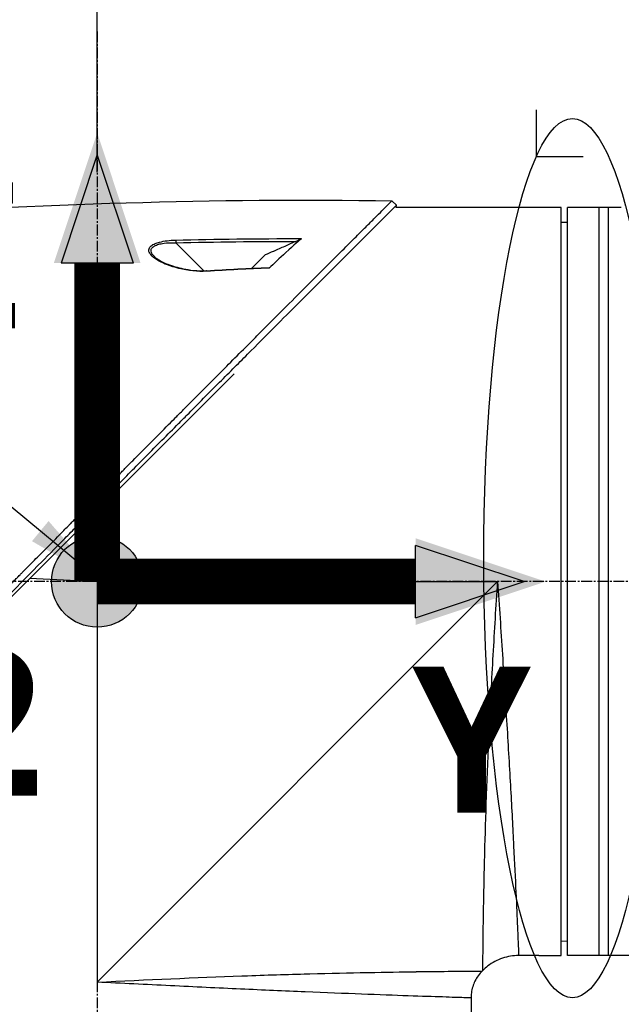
# Model space of a CAD drawing. Header units: millimetres. Extents: x 0 to 5219, y 0 to 2970.
# Tile 94 of 232: x 1848 to 1943, y 1484 to 1639. Entities that reach past the tile are written whole.
import ezdxf

# ---------------------------------------------------------------- set-up
doc = ezdxf.new("R2010")
doc.units = ezdxf.units.MM
doc.header["$LTSCALE"] = 0.2
doc.linetypes.add('CENTER2', pattern=[1.125, 0.75, -0.125, 0.125, -0.125])
for name, color, linetype in [('02_Center Line', 1, 'CENTER2'), ('07_Special Line2', 76, 'Continuous'), ('12_Before Rev.Num.', 5, 'Continuous'), ('13_After Rev.Num.', 6, 'Continuous')]:
    doc.layers.add(name, color=color, linetype=linetype)
doc.layers.add('14_Mark', color=7, linetype='Continuous', true_color=0xe03c31)
doc.styles.add('Rainbow-5.0 Style', font='malgunsl.ttf')
doc.dimstyles.new('Rainbow-5.0 Style', dxfattribs={"dimtxt": 4, "dimasz": 2.5, "dimexe": 1, "dimexo": 1, "dimgap": 1, "dimtad": 1, "dimdsep": 46, "dimtxsty": 'Rainbow-5.0 Style', "dimcen": 0, "dimclrd": 251, "dimclre": 251, "dimclrt": 7, "dimazin": 3, "dimtp": 0.1, "dimtm": 0.1, "dimtfac": 0.61, "dimtmove": 0, "dimatfit": 3, "dimfxl": 1, "dimlwd": -1, "dimlwe": -1, "dimarcsym": 1})
doc.dimstyles.new('Rainbow-5.0 Style$0', dxfattribs={"dimtxt": 4, "dimasz": 3, "dimexe": 2, "dimexo": 1, "dimgap": 0.8, "dimtad": 1, "dimzin": 9, "dimdsep": 46, "dimtxsty": 'Rainbow-5.0 Style', "dimcen": 0, "dimclrd": 251, "dimclre": 251, "dimclrt": 256, "dimadec": 1, "dimazin": 0, "dimtp": 0.1, "dimtm": 0.1, "dimtfac": 0.61, "dimtmove": 0, "dimatfit": 3, "dimfxl": 1, "dimlwd": -1, "dimlwe": -1, "dimarcsym": 1})

# ---------------------------------------------------------------- blocks, each defined once
blk = doc.blocks.new('A$Cff2b0858')
for p, q in [((-140.27, 869.07), (-140.98, 869.78)), ((-140.3, 868.7), (-140.27, 869.07)), ((-117.8, 868.7), (-140.3, 868.7)), ((-114.3, 868.7), (-117.3, 868.7)), ((-114.3, 750.7), (-114.3, 868.7)), ((-113.3, 750.7), (-113.3, 868.7)), ((-104.79, 868.7), (-113.3, 868.7)), ((-108.3, 750.7), (-108.3, 868.7)), ((-106.8, 750.7), (-106.8, 868.7)), ((-114.3, 866.4), (-113.3, 866.41)), ((-176.8, 863.44), (-176.8, 863.44)), ((-176.8, 863.1), (-176.8, 863.1)), ((-175.09, 863.15), (-170.68, 858.74)), ((-163.09, 859.13), (-160.99, 861.23)), ((-170.59, 858.65), (-170.59, 858.65)), ((-229.34, 779.04), (-165.9, 842.49)), ((-187.5, 809.7), (-188.04, 820.35)), ((-198.15, 810.24), (-187.5, 809.7)), ((-187.5, 809.7), (-124.3, 809.7)), ((-187.5, 809.7), (-187.5, 746.5)), ((-124.3, 809.7), (-187.5, 746.5)), ((-114.3, 753), (-113.3, 752.99)), ((-117.8, 750.7), (-120.99, 750.7)), ((-117.3, 750.7), (-114.3, 750.7)), ((-98.1, 750.7), (-113.3, 750.7)), ((-126.74, 748.26), (-126.64, 748.36)), ((-128.5, 744.01), (-128.5, 735.5))]:
    blk.add_line(p, q)
blk.add_arc((-125.49, 747.56), 31.3, 84.258, 84.2587)
for centre, major_axis, ratio, start_param, end_param in [((-175.08, 863.14), (0.012, -0.5), 0.024071, 3.598315, 4.687114), ((-170.2, 858.25), (-0.029, 0.499), 0.0232, 5.671142, 6.283186)]:
    blk.add_ellipse(centre, major_axis=major_axis, ratio=ratio, start_param=start_param, end_param=end_param)
for points in [[(-224.8, 867.49), (-196.9, 869.25), (-168.93, 870.22), (-140.98, 869.78)], [(-175.1, 863.58), (-168.83, 863.74), (-162.21, 863.82), (-155.3, 863.81)], [(-175.09, 863.15), (-168.77, 863.3), (-162.45, 863.38), (-156.13, 863.38)], [(-178.43, 860.96), (-178.49, 861.02), (-178.55, 861.07), (-178.59, 861.12)], [(-170.23, 858.75), (-166.94, 858.95), (-163.66, 859.11), (-160.37, 859.25)], [(-160.37, 859.16), (-163.66, 859.03), (-166.94, 858.86), (-170.22, 858.66)], [(-120.99, 750.7), (-120.99, 750.7), (-120.99, 750.7), (-120.99, 750.7)]]:
    blk.add_open_spline(points, degree=3)
for points, knots in [([(-227.77, 782.6), (-227.76, 782.61), (-227.61, 782.76), (-227.53, 782.84), (-227.47, 782.89), (-227.29, 783.07), (-227.18, 783.19), (-226.82, 783.55), (-226.58, 783.79), (-225.85, 784.52), (-225.36, 785), (-223.89, 786.48), (-222.89, 787.47), (-221.64, 788.73), (-221.39, 788.98), (-220.82, 789.55), (-220.49, 789.87), (-219.57, 790.8), (-218.96, 791.41), (-218.22, 792.14), (-218.1, 792.26), (-217.87, 792.5), (-217.76, 792.61), (-216.48, 793.89), (-215.3, 795.08), (-213.42, 796.96), (-212.74, 797.64), (-211.26, 799.13), (-210.47, 799.92), (-207.55, 802.85), (-205.41, 805), (-202.54, 807.9), (-201.82, 808.62), (-200.99, 809.45), (-200.89, 809.56), (-200.7, 809.74), (-200.62, 809.83), (-200.45, 810), (-200.36, 810.09), (-200.16, 810.29), (-200.05, 810.4), (-199.85, 810.6), (-199.77, 810.69), (-199.56, 810.89), (-199.44, 811.02), (-199.22, 811.25), (-199.11, 811.35), (-198.48, 811.99), (-197.95, 812.52), (-196.74, 813.75), (-196.05, 814.45), (-194.66, 815.85), (-193.96, 816.56), (-192.82, 817.72), (-192.37, 818.17), (-191.83, 818.73), (-191.72, 818.83), (-191.44, 819.12), (-191.25, 819.31), (-190.61, 819.96), (-190.16, 820.42), (-189.46, 821.12), (-189.22, 821.37), (-188.89, 821.7), (-188.81, 821.79), (-188.68, 821.92), (-188.63, 821.96), (-188.49, 822.11), (-188.39, 822.21), (-188.14, 822.46), (-187.99, 822.61), (-187.65, 822.96), (-187.46, 823.15), (-187.1, 823.51), (-186.92, 823.69), (-186.68, 823.93), (-186.62, 823.99), (-186.42, 824.2), (-186.26, 824.36), (-185.87, 824.75), (-185.66, 824.97), (-185.27, 825.36), (-185.11, 825.52), (-184.78, 825.85), (-184.62, 826.02), (-184.2, 826.44), (-183.94, 826.7), (-183.49, 827.15), (-183.31, 827.34), (-182.98, 827.67), (-182.84, 827.81), (-182.63, 828.02), (-182.56, 828.09), (-182.29, 828.37), (-182.08, 828.57), (-180.97, 829.7), (-180.06, 830.62), (-178.17, 832.52), (-177.2, 833.5), (-175.85, 834.86), (-175.47, 835.24), (-174.91, 835.81), (-174.73, 835.99), (-174.11, 836.61), (-173.68, 837.04), (-172.81, 837.92), (-172.36, 838.36), (-170.96, 839.77), (-170.01, 840.73), (-168.29, 842.46), (-167.52, 843.23), (-165.87, 844.89), (-164.98, 845.78), (-163.41, 847.36), (-162.71, 848.05), (-159.38, 851.4), (-156.85, 853.92), (-154.01, 856.76), (-153.52, 857.26), (-152.56, 858.21), (-152.1, 858.68), (-149.9, 860.88), (-148.29, 862.48), (-146.26, 864.51), (-145.67, 865.1), (-144.6, 866.16), (-144.12, 866.64), (-142.84, 867.92), (-142.18, 868.58), (-141.5, 869.26), (-141.33, 869.43), (-141.05, 869.7), (-140.98, 869.78), (-140.98, 869.78)], [-6.229962, -6.229962, -6.229962, -6.229962, -6.227864, -6.227864, -6.219552, -6.219552, -6.202929, -6.202929, -6.16968, -6.16968, -6.103208, -6.103208, -5.970065, -5.970065, -5.937453, -5.937453, -5.895346, -5.895346, -5.816119, -5.816119, -5.800362, -5.800362, -5.786281, -5.786281, -5.635887, -5.635887, -5.550128, -5.550128, -5.451964, -5.451964, -5.19041, -5.19041, -5.103809, -5.103809, -5.091041, -5.091041, -5.081268, -5.081268, -5.070806, -5.070806, -5.057101, -5.057101, -5.047416, -5.047416, -5.032993, -5.032993, -5.021064, -5.021064, -4.959513, -4.959513, -4.879662, -4.879662, -4.798866, -4.798866, -4.746913, -4.746913, -4.735039, -4.735039, -4.713278, -4.713278, -4.660559, -4.660559, -4.631405, -4.631405, -4.620962, -4.620962, -4.61581, -4.61581, -4.603824, -4.603824, -4.585775, -4.585775, -4.565126, -4.565126, -4.545061, -4.545061, -4.538129, -4.538129, -4.518662, -4.518662, -4.489931, -4.489931, -4.468034, -4.468034, -4.446173, -4.446173, -4.412022, -4.412022, -4.38742, -4.38742, -4.368644, -4.368644, -4.359076, -4.359076, -4.331844, -4.331844, -4.208918, -4.208918, -4.076245, -4.076245, -4.023995, -4.023995, -3.998904, -3.998904, -3.939656, -3.939656, -3.878964, -3.878964, -3.746371, -3.746371, -3.637173, -3.637173, -3.509455, -3.509455, -3.406658, -3.406658, -3.009825, -3.009825, -2.924337, -2.924337, -2.84138, -2.84138, -2.519502, -2.519502, -2.374871, -2.374871, -2.235834, -2.235834, -1.965462, -1.965462, -1.83333, -1.83333, -1.674568, -1.674568, -1.674568, -1.674568]), ([(-227.06, 781.89), (-227.03, 781.93), (-226.73, 782.23), (-226.06, 782.9), (-225.8, 783.15), (-225.04, 783.91), (-224.52, 784.43), (-222.97, 785.98), (-221.91, 787.04), (-220.54, 788.41), (-220.24, 788.71), (-219.58, 789.37), (-219.23, 789.72), (-217.92, 791.03), (-216.97, 791.98), (-215.47, 793.49), (-214.91, 794.04), (-212.88, 796.08), (-211.39, 797.58), (-206.92, 802.06), (-201.36, 807.66), (-195.49, 813.59), (-194.18, 814.92), (-192.22, 816.91), (-191.57, 817.56), (-190.67, 818.48), (-190.41, 818.74), (-189.66, 819.5), (-189.16, 820.01), (-188.5, 820.67), (-188.35, 820.83), (-188.09, 821.09), (-187.98, 821.2), (-187.77, 821.42), (-187.67, 821.52), (-187.46, 821.73), (-187.35, 821.84), (-186.83, 822.36), (-186.42, 822.78), (-185.57, 823.64), (-185.13, 824.08), (-183.87, 825.35), (-183.05, 826.18), (-181.43, 827.82), (-180.62, 828.63), (-178.97, 830.3), (-178.13, 831.15), (-176.41, 832.88), (-175.53, 833.76), (-174.2, 835.1), (-173.75, 835.55), (-172.53, 836.78), (-171.77, 837.54), (-170.18, 839.15), (-169.34, 839.99), (-167.69, 841.65), (-166.88, 842.46), (-165.31, 844.04), (-164.54, 844.8), (-162.33, 847.02), (-160.9, 848.46), (-156.93, 852.43), (-154.48, 854.88), (-151.8, 857.56), (-151.37, 857.99), (-149.36, 860), (-147.9, 861.46), (-144.63, 864.72), (-143.04, 866.31), (-141.67, 867.67), (-141.43, 867.91), (-140.91, 868.44), (-140.67, 868.67), (-140.35, 868.99), (-140.27, 869.07), (-140.27, 869.07)], [0.000001, 0.000001, 0.000001, 0.000001, 0.0174896, 0.0174896, 0.0280641, 0.0280641, 0.0492044, 0.0492044, 0.0915833, 0.0915833, 0.103829, 0.103829, 0.1177045, 0.1177045, 0.1548929, 0.1548929, 0.1762617, 0.1762617, 0.2332292, 0.2332292, 0.3447473, 0.3447473, 0.3768428, 0.3768428, 0.3928613, 0.3928613, 0.3992061, 0.3992061, 0.4115742, 0.4115742, 0.4153435, 0.4153435, 0.4181398, 0.4181398, 0.4207138, 0.4207138, 0.4231441, 0.4231441, 0.4328041, 0.4328041, 0.443145, 0.443145, 0.4624048, 0.4624048, 0.4815797, 0.4815797, 0.5018181, 0.5018181, 0.5229618, 0.5229618, 0.5340035, 0.5340035, 0.5527188, 0.5527188, 0.5738832, 0.5738832, 0.5945831, 0.5945831, 0.6145009, 0.6145009, 0.6528362, 0.6528362, 0.7241388, 0.7241388, 0.7381113, 0.7381113, 0.7906485, 0.7906485, 0.8696683, 0.8696683, 0.8893857, 0.8893857, 0.91901, 0.91901, 0.9486615, 0.9486615, 0.9486615, 0.9486615]), ([(-117.3, 868.7), (-117.36, 868.7), (-117.41, 868.7), (-117.47, 868.7), (-117.52, 868.7), (-117.57, 868.7), (-117.61, 868.7), (-117.66, 868.7), (-117.69, 868.7), (-117.72, 868.7), (-117.75, 868.7), (-117.78, 868.7), (-117.79, 868.7), (-117.8, 868.7), (-117.8, 868.7), (-117.8, 868.7), (-117.8, 868.7), (-117.8, 868.7), (-117.8, 868.7)], [0, 0, 0, 0, 0.1074676, 0.1074676, 0.1074676, 0.2149351, 0.2149351, 0.2149351, 0.3224051, 0.3224051, 0.3224051, 0.4298767, 0.4298767, 0.4298767, 0.5, 0.5, 0.5, 0.5001155, 0.5001155, 0.5001155, 0.5001155]), ([(-155.3, 863.81), (-155.57, 863.57), (-156.42, 862.81), (-158.73, 860.69), (-159.66, 859.82), (-160.37, 859.16)], [0.000001, 0.000001, 0.000001, 0.000001, 0.1867187, 0.1867187, 0.3309926, 0.3309926, 0.3309926, 0.3309926]), ([(-155.3, 863.81), (-155.31, 863.8), (-155.33, 863.79), (-155.38, 863.76), (-155.41, 863.74), (-155.5, 863.68), (-155.58, 863.64), (-155.81, 863.52), (-155.97, 863.45), (-156.13, 863.38)], [0.00000001, 0.00000001, 0.00000001, 0.00000001, 0.00934531, 0.00934531, 0.02070119, 0.02070119, 0.04610095, 0.04610095, 0.07967024, 0.07967024, 0.07967024, 0.07967024]), ([(-170.22, 858.66), (-171.64, 858.58), (-173.1, 858.74), (-174.63, 859.11), (-175.92, 859.43), (-176.98, 859.83), (-177.82, 860.31), (-177.86, 860.34), (-177.91, 860.36), (-177.96, 860.39), (-178.45, 860.69), (-178.82, 860.98), (-179.05, 861.28), (-179.12, 861.37), (-179.18, 861.45), (-179.22, 861.53), (-179.27, 861.62), (-179.31, 861.7), (-179.33, 861.79), (-179.37, 861.96), (-179.34, 862.14), (-179.25, 862.33), (-179.17, 862.49), (-179.03, 862.64), (-178.83, 862.78), (-178.8, 862.8), (-178.75, 862.83), (-178.71, 862.86), (-178.6, 862.92), (-178.48, 862.98), (-178.35, 863.04), (-178.25, 863.08), (-178.14, 863.12), (-178.02, 863.16), (-177.9, 863.2), (-177.78, 863.23), (-177.66, 863.26), (-176.93, 863.45), (-176.07, 863.56), (-175.1, 863.58)], [0, 0, 0, 0, 0.25, 0.25, 0.25, 0.4865055, 0.4865055, 0.4865055, 0.5, 0.5, 0.5, 0.625, 0.625, 0.625, 0.65625, 0.65625, 0.65625, 0.6875, 0.6875, 0.6875, 0.75, 0.75, 0.75, 0.8021419, 0.8021419, 0.8021419, 0.8125, 0.8125, 0.8125, 0.8375, 0.8375, 0.8375, 0.85625, 0.85625, 0.85625, 0.875, 0.875, 0.875, 0.9999999, 0.9999999, 0.9999999, 0.9999999]), ([(-178.59, 861.12), (-178.65, 861.18), (-178.7, 861.24), (-178.75, 861.3), (-178.8, 861.35), (-178.84, 861.41), (-178.88, 861.47), (-178.93, 861.56), (-178.98, 861.67), (-179, 861.85), (-179, 861.86), (-179, 861.87), (-179, 861.88), (-179, 861.93), (-179, 861.98), (-179, 862.02), (-178.99, 862.05), (-178.98, 862.09), (-178.97, 862.12), (-178.94, 862.21), (-178.89, 862.3), (-178.83, 862.38), (-178.75, 862.47), (-178.65, 862.55), (-178.53, 862.62), (-178.51, 862.64), (-178.49, 862.65), (-178.46, 862.66), (-178.27, 862.76), (-178.05, 862.85), (-177.78, 862.92), (-177.54, 862.99), (-177.26, 863.04), (-176.95, 863.08), (-176.43, 863.15), (-175.81, 863.17), (-175.09, 863.15)], [-0.9529877, -0.9529877, -0.9529877, -0.9529877, -0.9022408, -0.9022408, -0.9022408, -0.8514938, -0.8514938, -0.8514938, -0.75, -0.75, -0.75, -0.7421865, -0.7421865, -0.7421865, -0.705, -0.705, -0.705, -0.675, -0.675, -0.675, -0.6, -0.6, -0.6, -0.5168612, -0.5168612, -0.5168612, -0.5, -0.5, -0.5, -0.375, -0.375, -0.375, -0.25, -0.25, -0.25, -0.0000001, -0.0000001, -0.0000001, -0.0000001]), ([(-156.13, 863.38), (-156.73, 863.11), (-157.32, 862.85), (-158.51, 862.32), (-159.11, 862.06), (-159.7, 861.8), (-159.7, 861.8), (-159.71, 861.79), (-159.72, 861.79), (-160.14, 861.6), (-160.57, 861.42), (-160.99, 861.23)], [-0.3898017, -0.3898017, -0.3898017, -0.3898017, -0.1949013, -0.1949013, 0, 0, 0, 0.0018086, 0.0018086, 0.0018086, 0.14148, 0.14148, 0.14148, 0.14148]), ([(-178.44, 860.94), (-178.24, 860.76), (-177.97, 860.57), (-177.28, 860.16), (-176.83, 859.95), (-175.61, 859.47), (-174.79, 859.24), (-173.4, 858.95), (-172.86, 858.86), (-171.62, 858.74), (-170.92, 858.71), (-170.23, 858.75)], [0, 0, 0, 0, 0.1427344, 0.1427344, 0.3278478, 0.3278478, 0.6093621, 0.6093621, 0.7814093, 0.7814093, 0.9894028, 0.9894028, 0.9894028, 0.9894028]), ([(-160.37, 859.25), (-160.36, 859.25), (-160.34, 859.25), (-160.33, 859.24), (-160.32, 859.24), (-160.33, 859.22), (-160.33, 859.21), (-160.35, 859.19), (-160.36, 859.18), (-160.37, 859.16)], [0.18466179, 0.18466179, 0.18466179, 0.18466179, 0.20109399, 0.20109399, 0.21736929, 0.21736929, 0.23156221, 0.23156221, 0.24608538, 0.24608538, 0.24608538, 0.24608538]), ([(-126.64, 748.36), (-126.64, 748.36), (-126.64, 748.36), (-126.64, 748.36), (-126.64, 748.36), (-126.64, 748.76), (-126.63, 749.55), (-126.63, 749.57), (-126.63, 749.58), (-126.63, 749.6), (-126.62, 750.4), (-126.61, 751.58), (-126.59, 753.09), (-126.59, 753.14), (-126.59, 753.2), (-126.59, 753.25), (-126.57, 754.83), (-126.54, 756.8), (-126.5, 759.12), (-126.46, 761.32), (-126.41, 763.79), (-126.34, 766.52), (-126.34, 766.65), (-126.33, 766.78), (-126.33, 766.91), (-126.26, 769.65), (-126.17, 772.69), (-126.06, 775.88), (-126.05, 776.03), (-126.05, 776.17), (-126.04, 776.32), (-125.92, 779.53), (-125.79, 782.9), (-125.62, 786.42), (-125.61, 786.56), (-125.61, 786.69), (-125.6, 786.82), (-125.43, 790.45), (-125.22, 794.28), (-125, 798.11), (-124.78, 801.93), (-124.55, 805.81), (-124.3, 809.7)], [0.5002568, 0.5002568, 0.5002568, 0.5002568, 0.5003876, 0.5003876, 0.5003876, 0.5625, 0.5625, 0.5625, 0.5637682, 0.5637682, 0.5637682, 0.625, 0.625, 0.625, 0.6270506, 0.6270506, 0.6270506, 0.6901228, 0.6901228, 0.6901228, 0.75, 0.75, 0.75, 0.7528673, 0.7528673, 0.7528673, 0.8125, 0.8125, 0.8125, 0.8152429, 0.8152429, 0.8152429, 0.875, 0.875, 0.875, 0.877259, 0.877259, 0.877259, 0.9386494, 0.9386494, 0.9386494, 1, 1, 1, 1]), ([(-124.3, 809.7), (-124.05, 805.85), (-123.8, 802.01), (-123.55, 798.21), (-123.31, 794.45), (-123.07, 790.69), (-122.85, 787.14), (-122.64, 783.58), (-122.44, 780.19), (-122.26, 776.98), (-122.08, 773.78), (-121.92, 770.74), (-121.78, 768.02), (-121.64, 765.3), (-121.53, 762.85), (-121.42, 760.69), (-121.32, 758.53), (-121.24, 756.7), (-121.18, 755.22), (-121.11, 753.75), (-121.07, 752.61), (-121.03, 751.85), (-121, 751.09), (-120.99, 750.7), (-120.99, 750.7), (-120.99, 750.7), (-120.99, 750.7), (-120.99, 750.7)], [0, 0, 0, 0, 0.0627169, 0.0627169, 0.0627169, 0.125, 0.125, 0.125, 0.1875, 0.1875, 0.1875, 0.25, 0.25, 0.25, 0.3125314, 0.3125314, 0.3125314, 0.375, 0.375, 0.375, 0.4375116, 0.4375116, 0.4375116, 0.4999994, 0.4999994, 0.4999994, 0.5001285, 0.5001285, 0.5001285, 0.5001285]), ([(-120.99, 750.7), (-121.85, 750.7), (-122.73, 750.56), (-124.37, 750), (-125.15, 749.58), (-126.12, 748.84), (-126.39, 748.61), (-126.64, 748.36)], [0, 0, 0, 0, 0.2592614, 0.2592614, 0.5193326, 0.5193326, 0.6259312, 0.6259312, 0.6259312, 0.6259312]), ([(-117.8, 750.7), (-117.8, 750.7), (-117.79, 750.7), (-117.77, 750.7), (-117.75, 750.7), (-117.73, 750.7), (-117.69, 750.7), (-117.66, 750.7), (-117.61, 750.7), (-117.57, 750.7), (-117.52, 750.7), (-117.46, 750.7), (-117.41, 750.7), (-117.37, 750.7), (-117.34, 750.7), (-117.3, 750.7)], [0.5001155, 0.5001155, 0.5001155, 0.5001155, 0.6074676, 0.6074676, 0.6074676, 0.7149351, 0.7149351, 0.7149351, 0.8224051, 0.8224051, 0.8224051, 0.9298767, 0.9298767, 0.9298767, 1, 1, 1, 1]), ([(-187.5, 746.5), (-179.72, 746.88), (-171.88, 747.23), (-164.67, 747.49), (-164.59, 747.49), (-164.52, 747.5), (-164.44, 747.5), (-160.9, 747.63), (-157.46, 747.73), (-154.21, 747.82), (-154.12, 747.82), (-154.03, 747.82), (-153.94, 747.83), (-150.71, 747.91), (-147.71, 747.98), (-144.96, 748.03), (-144.88, 748.03), (-144.8, 748.03), (-144.73, 748.03), (-141.97, 748.09), (-139.44, 748.12), (-137.25, 748.15), (-137.2, 748.15), (-137.14, 748.15), (-137.09, 748.16), (-134.9, 748.18), (-133.04, 748.2), (-131.51, 748.22), (-131.49, 748.22), (-131.46, 748.22), (-131.44, 748.22), (-130.69, 748.23), (-130.01, 748.23), (-129.43, 748.24), (-128.84, 748.24), (-128.34, 748.25), (-127.95, 748.25), (-127.94, 748.25), (-127.94, 748.25), (-127.93, 748.25), (-127.15, 748.25), (-126.75, 748.26), (-126.74, 748.26), (-126.74, 748.26), (-126.74, 748.26), (-126.74, 748.26)], [0, 0, 0, 0, 0.1237216, 0.1237216, 0.1237216, 0.125, 0.125, 0.125, 0.1858558, 0.1858558, 0.1858558, 0.1875, 0.1875, 0.1875, 0.2483067, 0.2483067, 0.2483067, 0.25, 0.25, 0.25, 0.3110307, 0.3110307, 0.3110307, 0.3125, 0.3125, 0.3125, 0.3740244, 0.3740244, 0.3740244, 0.375, 0.375, 0.375, 0.4055785, 0.4055785, 0.4055785, 0.4371666, 0.4371666, 0.4371666, 0.4375, 0.4375, 0.4375, 0.5, 0.5, 0.5, 0.500405, 0.500405, 0.500405, 0.500405]), ([(-126.74, 748.26), (-127.2, 747.8), (-127.59, 747.26), (-128.17, 746.1), (-128.36, 745.46), (-128.48, 744.55), (-128.5, 744.28), (-128.5, 744.01)], [0, 0, 0, 0, 0.1944378, 0.1944378, 0.3894915, 0.3894915, 0.4694478, 0.4694478, 0.4694478, 0.4694478]), ([(-128.5, 744.01), (-128.5, 744.01), (-128.88, 744.03), (-129.63, 744.05), (-130.01, 744.06), (-130.47, 744.08), (-131.03, 744.09), (-131.6, 744.11), (-132.25, 744.13), (-132.99, 744.16), (-134.47, 744.2), (-136.29, 744.26), (-138.43, 744.34), (-140.56, 744.41), (-143.06, 744.5), (-145.78, 744.61), (-148.5, 744.71), (-151.46, 744.83), (-154.69, 744.96), (-157.91, 745.1), (-161.34, 745.25), (-164.88, 745.41), (-168.43, 745.57), (-172.14, 745.75), (-175.95, 745.93), (-179.76, 746.12), (-183.66, 746.31), (-187.5, 746.5)], [0.5000036, 0.5000036, 0.5000036, 0.5000036, 0.5624944, 0.5624944, 0.5624944, 0.5937419, 0.5937419, 0.5937419, 0.6249896, 0.6249896, 0.6249896, 0.6874857, 0.6874857, 0.6874857, 0.7499833, 0.7499833, 0.7499833, 0.8124833, 0.8124833, 0.8124833, 0.8749861, 0.8749861, 0.8749861, 0.9375, 0.9375, 0.9375, 1, 1, 1, 1])]:
    blk.add_open_spline(points, degree=3, knots=knots)
at = {"layer": '02_Center Line', "ltscale": 11.288275}
for p, q in [((-187.5, 896.49), (-187.5, 88.97)), ((45.52, 809.7), (-291.78, 809.7))]:
    blk.add_line(p, q, dxfattribs=at)
blk = doc.blocks.new('*D113')
at = {"color": 251, "linetype": 'ByBlock', "transparency": 16777216}
for p, q in [((2008.36, 1841.07), (2008.36, 1752.5)), ((1859.96, 1615.21), (1859.96, 1772.5)), ((1993.36, 1762.5), (1874.96, 1762.5))]:
    blk.add_line(p, q, dxfattribs=at)
at = {"color": 251, "transparency": 16777216}
for points in [[(1874.96, 1765), (1874.96, 1760), (1859.96, 1762.5)], [(1993.36, 1765), (1993.36, 1760), (2008.36, 1762.5)]]:
    blk.add_solid(points, dxfattribs=at)
at = {"layer": 'Defpoints', "color": 0, "transparency": 16777216}
for p in [(2008.36, 1846.07), (1859.96, 1762.5), (1859.96, 1610.21)]:
    blk.add_point(p, dxfattribs=at)
at = {"transparency": 16777216, "insert": (1934.16, 1776.9), "char_height": 20, "attachment_point": 5, "style": 'Rainbow-5.0 Style'}
blk.add_mtext('148.4', dxfattribs=at)
blk = doc.blocks.new('Blk$L1P0-3O23B')
for q in [(63.35, -1.67), (70.72, 5.7)]:
    blk.add_line((63.35, 5.7), q)
blk.add_ellipse((0, 0), major_axis=(69.35, 0), ratio=0.201954)
blk = doc.blocks.new('A$C70e6bd02')
at = {"layer": '07_Special Line2'}
blk.add_hatch(color=256, dxfattribs=at).paths.add_polyline_path([(49.16, 0), (34.9, 4.75), (34.9, -4.75)])
at = {"layer": '12_Before Rev.Num.'}
blk.add_hatch(color=256, dxfattribs=at).paths.add_polyline_path([(0, 49.16), (-4.75, 34.9), (4.75, 34.9)])
at = {"layer": '14_Mark'}
h = blk.add_hatch(color=256, dxfattribs=at)
h.dxf.hatch_style = 1
h.paths.add_polyline_path([(5, 0, 1), (-5, 0, 1)])
at = {"layer": '07_Special Line2'}
for p, q in [((34.9, -3.96), (34.9, 3.96)), ((46.78, 0), (34.9, 3.96)), ((34.9, -3.96), (46.78, 0))]:
    blk.add_line(p, q, dxfattribs=at)
at = {"layer": '07_Special Line2', "const_width": 5}
blk.add_lwpolyline([(34.9, 0), (0, 0)], dxfattribs=at)
at = {"layer": '12_Before Rev.Num.'}
for p, q in [((0, 46.78), (-3.96, 34.9)), ((3.96, 34.9), (0, 46.78)), ((3.96, 34.9), (-3.96, 34.9))]:
    blk.add_line(p, q, dxfattribs=at)
at = {"layer": '12_Before Rev.Num.', "const_width": 5}
blk.add_lwpolyline([(0, 34.9), (0, 0)], dxfattribs=at)
at = {"layer": '14_Mark'}
blk.add_circle((0, 0), 5, dxfattribs=at)
at = {"layer": '07_Special Line2', "insert": (34.53, -17.31), "char_height": 16, "attachment_point": 4, "style": 'Rainbow-5.0 Style'}
blk.add_mtext('{\\fMalgun Gothic Semilight|b1|i0|c129|p50;Y}', dxfattribs=at)
at = {"layer": '12_Before Rev.Num.', "insert": (-20.59, 35.73), "char_height": 16, "attachment_point": 4, "style": 'Rainbow-5.0 Style'}
blk.add_mtext('{\\fMalgun Gothic Semilight|b1|i0|c129|p50;Z}', dxfattribs=at)
at = {"layer": '14_Mark', "insert": (-17.84, -15.46), "char_height": 16, "attachment_point": 4, "style": 'Rainbow-5.0 Style'}
blk.add_mtext('{\\fMalgun Gothic Semilight|b1|i0|c129|p50;2}', dxfattribs=at)

msp = doc.modelspace()

# ---------------------------------------------------------------- block references
msp.add_blockref('A$Cff2b0858', (2047.459, 740.896))
at = {"xscale": 1.44, "yscale": 1.44, "zscale": 1.44}
msp.add_blockref('A$C70e6bd02', (1859.957, 1550.596), dxfattribs=at)
at = {"layer": '13_After Rev.Num.', "rotation": 90}
msp.add_blockref('Blk$L1P0-3O23B', (1934.967, 1554.296), dxfattribs=at)

# ---------------------------------------------------------------- dimensions: what is measured, and where the dimension line sits
dim = msp.add_linear_dim(base=(1859.958, 1762.503), p1=(2008.358, 1846.065), p2=(1859.958, 1610.211), dimstyle='Rainbow-5.0 Style$0', override={"dimscale": 5, "dimtol": 0, "dimlim": 0, "dimtp": 0.1, "dimtm": 0.1, "dimtfac": 0.61, "dimtdec": 2, "dimtolj": 0, "dimtzin": 8})
dim.commit()
dim.dimension.update_dxf_attribs({"geometry": '*D113', "text_midpoint": (1934.158, 1776.904)})

# ---------------------------------------------------------------- leaders
at = {"annotation_type": 0, "has_hookline": 1, "hookline_direction": 1, "text_width": 145.806}
msp.add_leader([(1860.609, 1550.596), (1720.945, 1665.986), (1708.445, 1665.986)], dimstyle='Rainbow-5.0 Style', override={"dimscale": 5}, dxfattribs=at)

doc.saveas('drawing.dxf')
